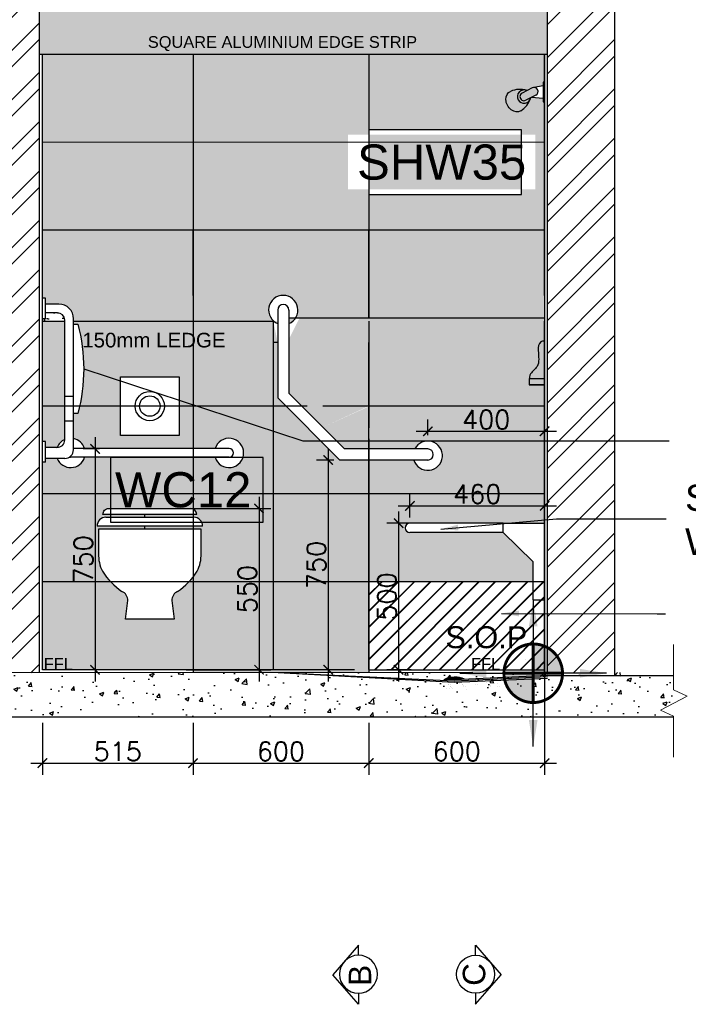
# Model space of a CAD drawing. Header units: millimetres. Extents: x -115474967 to 444143, y -74377 to 241828222.
# Tile 177 of 256: x -104928 to -102646, y 248604 to 251964. Entities that reach past the tile are written whole.
import ezdxf
from ezdxf.enums import TextEntityAlignment as Align

# ---------------------------------------------------------------- set-up
doc = ezdxf.new("R2010")
doc.units = ezdxf.units.MM
doc.header["$MEASUREMENT"] = 0
for name, color, linetype in [('$0$FURNISH_', 7, 'Continuous'), ('$0$HATCH', 15, 'Continuous'), ('0-ELEV.25', 4, 'Continuous'), ('0-HACH', 9, 'Continuous'), ('00-2 Ceiling', 2, 'Continuous'), ('00-2 Walls', 4, 'Continuous'), ('00-3 Elev 02', 1, 'Continuous'), ('00-6 H-Brickwork', 9, 'Continuous'), ('01-1 Notes', 7, 'Continuous'), ('04-6 H-Ceiling', 9, 'Continuous'), ('DIMS-20', 9, 'Continuous'), ('DIMS-50', 9, 'Continuous'), ('FITT-SANT', 5, 'Continuous'), ('JOIN-SEC.25', 4, 'Continuous'), ('Sanitary Fittings', 8, 'Continuous'), ('STRU-CONC', 3, 'Continuous'), ('TEXT-20', 2, 'Continuous'), ('TEXT-50', 2, 'Continuous'), ('TEXT-REFN', 5, 'Continuous'), ('TILES', 8, 'Continuous')]:
    doc.layers.add(name, color=color, linetype=linetype)
doc.layers.add('0-CONS-1', color=40, linetype='Continuous', plot=False)
doc.layers.add('0-GEN-GENERAL', color=7, linetype='Continuous', lineweight=25)
doc.layers.add('00-6 H-CS Ste Proposed', color=7, linetype='Continuous', true_color=0xf00000)
doc.layers.add('New_B  _  FLOORS  _  Slabs.exist_Pen_No__101', color=7, linetype='Continuous', lineweight=13, true_color=0x747474)
doc.styles.add('ARIAL', font='arial.ttf')
doc.styles.add('DIMS', font='simplex.shx')
doc.styles.add('TEXT-20', font='arial.ttf', dxfattribs={"height": 40})
doc.styles.add('TEXT-50', font='arial.ttf', dxfattribs={"height": 100})
doc.dimstyles.new('DIM-20', dxfattribs={"dimscale": 4, "dimtxt": 10, "dimasz": 8, "dimexe": 10, "dimexo": 5, "dimgap": 4, "dimtad": 1, "dimdec": 0, "dimrnd": 5, "dimdsep": 46, "dimtxsty": 'DIMS', "dimblk": 'ARCHTICK', "dimcen": 25, "dimdle": 10, "dimclrd": 9, "dimclre": 9, "dimclrt": 4, "dimadec": 0, "dimazin": 0, "dimtfac": 1, "dimtdec": 0, "dimtmove": 2, "dimatfit": 2, "dimfxl": 1, "dimtolj": 1, "dimtzin": 0, "dimarcsym": 0})
doc.dimstyles.new('Plans 1_100 SCALE', dxfattribs={"dimtxt": 175, "dimasz": 90, "dimexe": 90, "dimexo": 100, "dimgap": 60, "dimtad": 1, "dimdec": 0, "dimrnd": 5, "dimtxsty": 'ARIAL', "dimblk": 'ARCHTICK', "dimcen": 20, "dimdle": 90, "dimclrt": 2, "dimadec": 0, "dimazin": 0, "dimtfac": 1, "dimtdec": 0, "dimtix": 1, "dimtmove": 2, "dimatfit": 3, "dimfxl": 400, "dimfxlon": 1, "dimarcsym": 0})

# ---------------------------------------------------------------- blocks, each defined once
blk = doc.blocks.new('B_FIXT REF-50')
blk.add_lwpolyline([(-217, 92), (217, 92), (217, -92), (-217, -92)], close=True)
at = {"style": 'TEXT-50'}
blk.add_attdef('F', text='', height=100, dxfattribs=at).set_placement((0, 0), align=Align.MIDDLE_CENTER)
blk = doc.blocks.new('_ArchTick')
at = {"color": 0, "linetype": 'ByBlock', "const_width": 0.15}
blk.add_lwpolyline([(-0.5, -0.5), (0.5, 0.5)], dxfattribs=at)
blk = doc.blocks.new('*D216')
at = {"layer": 'Defpoints', "color": 0, "transparency": 16777216}
for p in [(-104379.4, 250295.8), (-104379.4, 249745.5), (-104110.6, 249745.5)]:
    blk.add_point(p, dxfattribs=at)
at = {"layer": 'DIMS-20', "color": 9, "lineweight": -2, "transparency": 16777216}
for p, q in [((-104110.6, 250335.8), (-104110.6, 249705.5)), ((-104359.4, 250295.8), (-104070.6, 250295.8)), ((-104359.4, 249745.5), (-104070.6, 249745.5))]:
    blk.add_line(p, q, dxfattribs=at)
at = {"layer": 'DIMS-20', "color": 9, "lineweight": -2, "transparency": 16777216, "xscale": 32, "yscale": 32, "zscale": 32}
for p, rotation in [((-104110.6, 250295.8), 90), ((-104110.6, 249745.5), 270)]:
    blk.add_blockref('_ArchTick', p, dxfattribs=dict(at, rotation=rotation))
at = {"layer": 'DIMS-20', "color": 4, "transparency": 16777216, "insert": (-104150.6, 250020.6), "char_height": 64, "attachment_point": 5, "rotation": 90, "style": 'DIMS'}
blk.add_mtext('\\A1;550', dxfattribs=at)
blk = doc.blocks.new('*D217')
at = {"layer": 'Defpoints', "color": 0, "transparency": 16777216}
for p in [(-104634.8, 250499.1), (-104670.4, 249745.5), (-104634.8, 249745.5)]:
    blk.add_point(p, dxfattribs=at)
at = {"layer": 'DIMS-20', "color": 9, "lineweight": -2, "transparency": 16777216}
for p, q in [((-104670.4, 250539.1), (-104670.4, 249705.5)), ((-104654.8, 250499.1), (-104710.4, 250499.1)), ((-104654.8, 249745.5), (-104710.4, 249745.5))]:
    blk.add_line(p, q, dxfattribs=at)
at = {"layer": 'DIMS-20', "color": 9, "lineweight": -2, "transparency": 16777216, "xscale": 32, "yscale": 32, "zscale": 32}
for p, rotation in [((-104670.4, 250499.1), 90), ((-104670.4, 249745.5), 270)]:
    blk.add_blockref('_ArchTick', p, dxfattribs=dict(at, rotation=rotation))
at = {"layer": 'DIMS-20', "color": 4, "transparency": 16777216, "insert": (-104710.4, 250122.3), "char_height": 64, "attachment_point": 5, "rotation": 90, "style": 'DIMS'}
blk.add_mtext('\\A1;750', dxfattribs=at)
blk = doc.blocks.new('*D218')
at = {"layer": 'Defpoints', "color": 0, "transparency": 16777216}
for p in [(-103556, 250245.5), (-103634.5, 249745.5), (-103571.9, 249745.5)]:
    blk.add_point(p, dxfattribs=at)
at = {"layer": 'DIMS-20', "color": 9, "lineweight": -2, "transparency": 16777216}
for p, q in [((-103634.5, 250285.5), (-103634.5, 249705.5)), ((-103576, 250245.5), (-103674.5, 250245.5)), ((-103591.9, 249745.5), (-103674.5, 249745.5))]:
    blk.add_line(p, q, dxfattribs=at)
at = {"layer": 'DIMS-20', "color": 9, "lineweight": -2, "transparency": 16777216, "xscale": 32, "yscale": 32, "zscale": 32}
for p, rotation in [((-103634.5, 250245.5), 90), ((-103634.5, 249745.5), 270)]:
    blk.add_blockref('_ArchTick', p, dxfattribs=dict(at, rotation=rotation))
at = {"layer": 'DIMS-20', "color": 4, "transparency": 16777216, "insert": (-103674.5, 249995.5), "char_height": 64, "attachment_point": 5, "rotation": 90, "style": 'DIMS'}
blk.add_mtext('\\A1;500', dxfattribs=at)
blk = doc.blocks.new('*D419')
at = {"layer": 'Defpoints', "color": 0, "transparency": 16777216}
for p in [(-103136, 250559.3), (-103535, 250526.1), (-103136, 250526.1)]:
    blk.add_point(p, dxfattribs=at)
at = {"layer": 'DIMS-20', "color": 9, "lineweight": -2, "transparency": 16777216}
for p, q in [((-103535, 250546.1), (-103535, 250599.3)), ((-103136, 250546.1), (-103136, 250599.3)), ((-103575, 250559.3), (-103096, 250559.3))]:
    blk.add_line(p, q, dxfattribs=at)
at = {"layer": 'DIMS-20', "color": 9, "lineweight": -2, "transparency": 16777216, "xscale": 32, "yscale": 32, "zscale": 32, "rotation": 180}
blk.add_blockref('_ArchTick', (-103535, 250559.3), dxfattribs=at)
at = {"layer": 'DIMS-20', "color": 9, "lineweight": -2, "transparency": 16777216, "xscale": 32, "yscale": 32, "zscale": 32}
blk.add_blockref('_ArchTick', (-103136, 250559.3), dxfattribs=at)
at = {"layer": 'DIMS-20', "color": 4, "transparency": 16777216, "insert": (-103335.5, 250599.3), "char_height": 64, "attachment_point": 5, "style": 'DIMS'}
blk.add_mtext('\\A1;400', dxfattribs=at)
blk = doc.blocks.new('*D420')
at = {"layer": 'Defpoints', "color": 0, "transparency": 16777216}
for p in [(-103136, 250304.9), (-103596, 250245.5), (-103136, 250245.5)]:
    blk.add_point(p, dxfattribs=at)
at = {"layer": 'DIMS-20', "color": 9, "lineweight": -2, "transparency": 16777216}
for p, q in [((-103596, 250265.5), (-103596, 250344.9)), ((-103136, 250265.5), (-103136, 250344.9)), ((-103636, 250304.9), (-103096, 250304.9))]:
    blk.add_line(p, q, dxfattribs=at)
at = {"layer": 'DIMS-20', "color": 9, "lineweight": -2, "transparency": 16777216, "xscale": 32, "yscale": 32, "zscale": 32, "rotation": 180}
blk.add_blockref('_ArchTick', (-103596, 250304.9), dxfattribs=at)
at = {"layer": 'DIMS-20', "color": 9, "lineweight": -2, "transparency": 16777216, "xscale": 32, "yscale": 32, "zscale": 32}
blk.add_blockref('_ArchTick', (-103136, 250304.9), dxfattribs=at)
at = {"layer": 'DIMS-20', "color": 4, "transparency": 16777216, "insert": (-103366, 250344.9), "char_height": 64, "attachment_point": 5, "style": 'DIMS'}
blk.add_mtext('\\A1;460', dxfattribs=at)
blk = doc.blocks.new('*D321')
at = {"layer": 'Defpoints', "color": 0, "transparency": 16777216}
for p in [(-104849.9, 249584.6), (-104336, 249584.6), (-104336, 249426.7)]:
    blk.add_point(p, dxfattribs=at)
at = {"layer": 'DIMS-20', "color": 9, "lineweight": -2, "transparency": 16777216}
for p, q in [((-104849.9, 249564.6), (-104849.9, 249386.7)), ((-104336, 249564.6), (-104336, 249386.7)), ((-104889.9, 249426.7), (-104296, 249426.7))]:
    blk.add_line(p, q, dxfattribs=at)
at = {"layer": 'DIMS-20', "color": 9, "lineweight": -2, "transparency": 16777216, "xscale": 32, "yscale": 32, "zscale": 32, "rotation": 180}
blk.add_blockref('_ArchTick', (-104849.9, 249426.7), dxfattribs=at)
at = {"layer": 'DIMS-20', "color": 9, "lineweight": -2, "transparency": 16777216, "xscale": 32, "yscale": 32, "zscale": 32}
blk.add_blockref('_ArchTick', (-104336, 249426.7), dxfattribs=at)
at = {"layer": 'DIMS-20', "color": 4, "transparency": 16777216, "insert": (-104593, 249466.7), "char_height": 64, "attachment_point": 5, "style": 'DIMS'}
blk.add_mtext('\\A1;515', dxfattribs=at)
blk = doc.blocks.new('*D322')
at = {"layer": 'Defpoints', "color": 0, "transparency": 16777216}
for p in [(-104336, 249584.6), (-103736, 249584.6), (-103736, 249426.7)]:
    blk.add_point(p, dxfattribs=at)
at = {"layer": 'DIMS-20', "color": 9, "lineweight": -2, "transparency": 16777216}
for p, q in [((-104336, 249564.6), (-104336, 249386.7)), ((-103736, 249564.6), (-103736, 249386.7)), ((-104376, 249426.7), (-103696, 249426.7))]:
    blk.add_line(p, q, dxfattribs=at)
at = {"layer": 'DIMS-20', "color": 9, "lineweight": -2, "transparency": 16777216, "xscale": 32, "yscale": 32, "zscale": 32, "rotation": 180}
blk.add_blockref('_ArchTick', (-104336, 249426.7), dxfattribs=at)
at = {"layer": 'DIMS-20', "color": 9, "lineweight": -2, "transparency": 16777216, "xscale": 32, "yscale": 32, "zscale": 32}
blk.add_blockref('_ArchTick', (-103736, 249426.7), dxfattribs=at)
at = {"layer": 'DIMS-20', "color": 4, "transparency": 16777216, "insert": (-104036, 249466.7), "char_height": 64, "attachment_point": 5, "style": 'DIMS'}
blk.add_mtext('\\A1;600', dxfattribs=at)
blk = doc.blocks.new('*D323')
at = {"layer": 'Defpoints', "color": 0, "transparency": 16777216}
for p in [(-103136, 249894.7), (-103736, 249584.6), (-103136, 249426.7)]:
    blk.add_point(p, dxfattribs=at)
at = {"layer": 'DIMS-20', "color": 9, "lineweight": -2, "transparency": 16777216}
for p, q in [((-103136, 249874.7), (-103136, 249386.7)), ((-103736, 249564.6), (-103736, 249386.7)), ((-103776, 249426.7), (-103096, 249426.7))]:
    blk.add_line(p, q, dxfattribs=at)
at = {"layer": 'DIMS-20', "color": 9, "lineweight": -2, "transparency": 16777216, "xscale": 32, "yscale": 32, "zscale": 32, "rotation": 180}
blk.add_blockref('_ArchTick', (-103736, 249426.7), dxfattribs=at)
at = {"layer": 'DIMS-20', "color": 9, "lineweight": -2, "transparency": 16777216, "xscale": 32, "yscale": 32, "zscale": 32}
blk.add_blockref('_ArchTick', (-103136, 249426.7), dxfattribs=at)
at = {"layer": 'DIMS-20', "color": 4, "transparency": 16777216, "insert": (-103436, 249466.7), "char_height": 64, "attachment_point": 5, "style": 'DIMS'}
blk.add_mtext('\\A1;600', dxfattribs=at)
blk = doc.blocks.new('A$C69671385')
at = {"layer": 'DIMS-50', "color": 3}
for p, q in [((0, 168.7), (262.1, 397.3)), ((524.2, 168.7), (262.1, 397.3)), ((88.2, 168.7), (0, 168.7)), ((425.6, 168.7), (524.2, 168.7))]:
    blk.add_line(p, q, dxfattribs=at)
at = {"layer": 'TEXT-REFN'}
blk.add_circle((256.9, 168.7), 168.7, dxfattribs=at)
blk = doc.blocks.new('*D592')
at = {"layer": 'Defpoints', "color": 0, "transparency": 16777216}
for p in [(-103835, 250461.1), (-103874.9, 249745.5), (-103834.9, 249745.5)]:
    blk.add_point(p, dxfattribs=at)
at = {"layer": 'DIMS-20', "color": 9, "lineweight": -2, "transparency": 16777216}
for p, q in [((-103874.9, 250501.1), (-103874.9, 249705.5)), ((-103855, 250461.1), (-103914.9, 250461.1)), ((-103854.9, 249745.5), (-103914.9, 249745.5))]:
    blk.add_line(p, q, dxfattribs=at)
at = {"layer": 'DIMS-20', "color": 9, "lineweight": -2, "transparency": 16777216, "xscale": 32, "yscale": 32, "zscale": 32}
for p, rotation in [((-103874.9, 250461.1), 90), ((-103874.9, 249745.5), 270)]:
    blk.add_blockref('_ArchTick', p, dxfattribs=dict(at, rotation=rotation))
at = {"layer": 'DIMS-20', "color": 4, "transparency": 16777216, "insert": (-103914.9, 250103.3), "char_height": 64, "attachment_point": 5, "rotation": 90, "style": 'DIMS'}
blk.add_mtext('\\A1;750', dxfattribs=at)
blk = doc.blocks.new('center')
at = {"layer": '00-6 H-CS Ste Proposed', "true_color": 0xf00000}
h = blk.add_hatch(color=1, dxfattribs=at)
h.paths.add_polyline_path([(-1091490.8, -28160.3, 0.414214), (-1091590.8, -28060.3), (-1091590.8, -28160.3)])
h.paths.add_polyline_path([(-1091690.8, -28160.3, 0.414214), (-1091590.8, -28260.3), (-1091590.8, -28160.3)])
at = {"layer": '0-CONS-1'}
blk.add_circle((-1091590.8, -28160.3), 100, dxfattribs=at)
at = {"layer": '04-6 H-Ceiling', "linetype": 'Continuous', "ltscale": 25, "const_width": 10}
blk.add_lwpolyline([(-1091590.8, -28060.3, 0.414214), (-1091690.8, -28160.3, 0.414214), (-1091590.8, -28260.3, 0.414214), (-1091490.8, -28160.3, 0.414214), (-1091590.8, -28060.3)], format="xyb", dxfattribs=at)
for points in [[(-1091590.8, -28060.3), (-1091590.8, -28260.3)], [(-1091690.8, -28160.3), (-1091490.8, -28160.3)]]:
    blk.add_lwpolyline(points, dxfattribs=at)
at = {"layer": '00-6 H-CS Ste Proposed', "color": 1, "true_color": 0xf00000}
for points in [[(-1091590.8, -27910.3), (-1091590.8, -28160.3)], [(-1091840.8, -28160.3), (-1091590.8, -28160.3)], [(-1091590.8, -28410.3), (-1091590.8, -28160.3)], [(-1091340.8, -28160.3), (-1091590.8, -28160.3)]]:
    blk.add_leader(points, dimstyle='Plans 1_100 SCALE', override={"dimasz": 90}, dxfattribs=at)

msp = doc.modelspace()

# ---------------------------------------------------------------- hatches: boundary and pattern name
at = {"layer": '0-HACH'}
h = msp.add_hatch(dxfattribs=at)
h.set_pattern_fill('AR-SAND', color=8, scale=0.8, style=0)
h.set_pattern_definition([(37.5, (-222232.57, 146332.552), (-1.280025, 39.153059), [0, -30.8864, 0, -34.544, 0, -33.02]), (7.5, (-222232.57, 146332.55), (35.961863, 57.346008), [0, -16.6624, 0, -27.8384, 0, -10.668]), (327.5, (-222257.563, 146332.552), (63.2793896, 0.114975), [0, -10.16, 0, -36.576, 0, -47.752]), (317.5, (-222257.563, 146332.55), (61.084516, 17.834346), [0, -5.08, 0, -23.9776, 0, -27.432])])
h.paths.add_polyline_path([(-104798.93179, 250963.57988), (-104839.93179, 250963.57988), (-104839.93179, 250943.57988), (-104849.78435, 250943.57988), (-104849.78435, 250935.14468), (-104773.93179, 250935.14468), (-104773.93179, 250938.57988, 0.4142135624)])
h.paths.add_polyline_path([(-104734.27035, 250818.33199), (-104220.1503, 250818.33199), (-104220.1503, 250921.36746), (-104734.27035, 250921.36746)], flags=9)
h.paths.add_polyline_path([(-104853.67449, 249723.21434), (-104734.32933, 249723.21434), (-104734.32933, 249805.64272), (-104853.67449, 249805.64272)], flags=9)
h = msp.add_hatch(dxfattribs=at)
h.set_pattern_fill('AR-CONC', color=8, scale=0.8, style=0)
h.set_pattern_definition([(50, (-378475.97, 216931.84), (145.747735, -12.75127), [15.24, -167.64]), (355, (-378475.97, 216931.84), (-28.19474, 152.84548), [12.192, -134.11247]), (100.451445, (-378463.82, 216930.78), (117.553, 140.0942), [12.95201, -142.472196]), (46.1842, (-378475.97, 216972.48), (216.86323, -33.63386), [22.86, -251.46]), (96.63556, (-378457.9, 216969.68), (189.9233, 197.9409), [19.42802, -213.70849]), (351.18415, (-378475.97, 216972.48), (189.9233, 197.9409), [18.28797, -201.16779]), (21, (-378455.65, 216962.32), (121.291513, -81.81216), [15.24, -167.64]), (326, (-378455.65, 216962.32), (49.44162, 147.35037), [12.192, -134.112]), (71.451445, (-378445.54, 216955.5), (170.733135, 65.538215), [12.95201, -142.47195]), (37.5, (-378475.97, 216931.844), (2.470883, 67.644031), [0, -132.4864, 0, -136.144, 0, -134.62]), (7.5, (-378475.97, 216931.844), (53.45573, 80.14446), [0, -77.6224, 0, -129.4384, 0, -51.308]), (327.5, (-378521.28, 216931.844), (108.472476, -4.582995), [0, -50.8, 0, -158.496, 0, -210.312]), (317.5, (-378541.6, 216931.84), (118.503345, 20.341193), [0, -66.04, 0, -105.2576, 0, -149.352])])
h.paths.add_polyline_path([(-102476.79885, 249617.10125), (-102323.22743, 249617.10125), (-102323.22743, 249692.10125), (-102476.79885, 249692.10125)], flags=24)
h.paths.add_polyline_path([(-103076.79885, 249617.10125), (-102923.22743, 249617.10125), (-102923.22743, 249692.10125), (-103076.79885, 249692.10125)], flags=24)
h.paths.add_polyline_path([(-103676.79885, 249617.10125), (-103523.22743, 249617.10125), (-103523.22743, 249692.10125), (-103676.79885, 249692.10125)], flags=24)
h.paths.add_polyline_path([(-104276.79885, 249617.10125), (-104123.22743, 249617.10125), (-104123.22743, 249692.10125), (-104276.79885, 249692.10125)], flags=24)
h.paths.add_polyline_path([(-104751.78998, 249622.30282), (-104598.21855, 249622.30282), (-104598.21855, 249697.30282), (-104751.78998, 249697.30282)], flags=24)
h.paths.add_polyline_path([(-102696.76828, 249584.58627), (-102696.76782, 249586.54035), (-102740.93061, 249608.01807), (-102649.08819, 249655.7836), (-102696.74548, 249676.60429), (-102696.74887, 249735.57171), (-105246.8479, 249735.42504), (-105246.84459, 249677.96623), (-105199.18731, 249657.14554), (-105291.02973, 249609.38001), (-105246.86694, 249587.90229), (-105246.86771, 249584.58627)])
at = {"layer": '00-6 H-Brickwork'}
h = msp.add_hatch(dxfattribs=at)
h.set_pattern_fill('ANSI32', color=256, scale=12.5, angle=360, style=0)
h.set_pattern_definition([(45, (-378475.97, 216931.84), (-84.1899, 84.1899), []), (45, (-378419.84, 216931.84), (-84.1899, 84.1899), [])])
h.paths.add_polyline_path([(-104859.93179, 252495.73934), (-104865.22286, 252495.74058), (-104886.70058, 252451.57779), (-104934.46611, 252543.4202), (-104955.2868, 252495.76292), (-104974.93176, 252495.76179), (-104974.93176, 249735.44068), (-104859.93179, 249735.44729)])
h.paths.add_polyline_path([(-102895.97035, 252495.73934), (-103016.26135, 252495.74058), (-103037.73907, 252451.57779), (-103085.5046, 252543.4202), (-103106.32529, 252495.76292), (-103125.97035, 252495.76179), (-103125.97035, 249735.60661), (-102895.97035, 249735.61322)])
at = {"layer": 'New_B  _  FLOORS  _  Slabs.exist_Pen_No__101', "linetype": 'Continuous', "lineweight": 0, "true_color": 0xb2c7b3, "transparency": 33554559}
h = msp.add_hatch(color=9, dxfattribs=at)
h.dxf.hatch_style = 1
h.paths.add_polyline_path([(-103125.97035, 252345.77192), (-104859.93179, 252345.77192), (-104859.93179, 251845.44729), (-103125.97035, 251845.60661)])
at = {"layer": 'New_B  _  FLOORS  _  Slabs.exist_Pen_No__101', "linetype": 'Continuous', "lineweight": 0, "true_color": 0xf0ed2d, "transparency": 33554559}
h = msp.add_hatch(color=2, dxfattribs=at)
h.dxf.hatch_style = 1
h.paths.add_polyline_path([(-104335.97035, 251845.44729), (-104849.93179, 251845.44729), (-104849.93179, 251545.44787), (-104335.97035, 251545.47743)])
h.paths.add_polyline_path([(-103735.97035, 251845.44729), (-104335.97035, 251845.44729), (-104335.97035, 251545.47743), (-103735.97035, 251545.51194)])
edge = h.paths.add_edge_path()
edge.add_line((-103135.97035, 251683.61872), (-103141.15242, 251683.61872))
edge.add_line((-103141.15242, 251683.61872), (-103141.15242, 251695.62851))
edge.add_line((-103141.15242, 251695.62851), (-103180.66142, 251699.08511))
edge.add_line((-103180.66142, 251699.08511), (-103165.94551, 251706.76658))
edge.add_arc((-103172.40366, 251719.13891), 13.95644, 297.56382574, 449.99997928)
edge.add_line((-103172.40365, 251733.09535), (-103141.15241, 251738.54139))
edge.add_line((-103141.15241, 251738.54139), (-103141.1524, 251750.55118))
edge.add_line((-103141.1524, 251750.55118), (-103135.97035, 251750.55118))
edge.add_line((-103135.97035, 251750.55118), (-103135.97035, 251845.44729))
edge.add_line((-103135.97035, 251845.44729), (-103735.97035, 251845.44729))
edge.add_line((-103735.97035, 251845.44729), (-103735.97035, 251588.50068))
edge.add_line((-103735.97035, 251588.50068), (-103214.80438, 251588.50068))
edge.add_line((-103214.80438, 251588.50068), (-103214.80438, 251545.54192))
edge.add_line((-103214.80438, 251545.54192), (-103135.97035, 251545.54645))
edge.add_line((-103135.97035, 251545.54645), (-103135.97035, 251683.61872))
edge = h.paths.add_edge_path(flags=16)
edge.add_arc((-103220.65083, 251650.25007), 76.0872, 73.10041443, 75.57473188)
edge.add_arc((-103206.29607, 251701.44762), 22.95644, 78.44122089, 336.68643059)
edge.add_arc((-103256.5073, 251718.94277), 76.0872, 339.5529196, 342.02723705)
edge.add_arc((-103206.29607, 251701.44762), 22.95644, 70.23392542, 344.89372606, ccw=False)
h.paths.add_polyline_path([(-104335.97035, 251545.47743), (-104849.93179, 251545.44787), (-104849.93179, 251245.44787), (-104335.97035, 251245.47743)])
h.paths.add_polyline_path([(-103735.97035, 251545.51194), (-104335.97035, 251545.47743), (-104335.97035, 251245.47743), (-103735.97035, 251245.51194)])
h.paths.add_polyline_path([(-103135.97035, 251545.54645), (-103214.80438, 251545.54192), (-103214.80438, 251367.70068), (-103735.97035, 251367.70068), (-103735.97035, 251245.51194), (-103135.97035, 251245.54645)])
h.paths.add_polyline_path([(-103135.97035, 251245.54645), (-103735.97035, 251245.51194), (-103735.97035, 250945.51463), (-103135.97035, 250945.55939)])
edge = h.paths.add_edge_path()
edge.add_line((-103735.97035, 251245.51194), (-104335.97035, 251245.47743))
edge.add_line((-104335.97035, 251245.47743), (-104335.97035, 250935.14756))
edge.add_line((-104335.97035, 250935.14756), (-104061.97035, 250935.15412))
edge.add_line((-104061.97035, 250935.15412), (-104047.10239, 250862.77752))
edge.add_line((-104047.10239, 250862.77752), (-104047.10239, 250926.96163))
edge.add_arc((-104028.10239, 250973.21096), 50, -67.66631734, 247.66631734, ccw=False)
edge.add_line((-104009.10239, 250926.96163), (-104009.10239, 250873.1178))
edge.add_line((-104009.10239, 250873.1178), (-103972.56996, 250945.49698))
edge.add_line((-103972.56996, 250945.49698), (-103735.97035, 250945.51463))
edge.add_line((-103735.97035, 250945.51463), (-103735.97035, 251245.51194))
edge = h.paths.add_edge_path()
edge.add_line((-104335.97035, 251245.47743), (-104849.93179, 251245.44787))
edge.add_line((-104849.93179, 251245.44787), (-104849.93179, 251013.57988))
edge.add_line((-104849.93179, 251013.57988), (-104839.93179, 251013.57988))
edge.add_line((-104839.93179, 251013.57988), (-104839.93179, 250993.57988))
edge.add_line((-104839.93179, 250993.57988), (-104793.93179, 250993.57988))
edge.add_arc((-104793.93179, 250943.57988), 50, 0, 90, ccw=False)
edge.add_line((-104743.93179, 250943.57988), (-104743.93179, 250935.13779))
edge.add_line((-104743.93179, 250935.13779), (-104335.97035, 250935.14756))
edge.add_line((-104335.97035, 250935.14756), (-104335.97035, 251245.47743))
h.paths.add_polyline_path([(-104047.10239, 250673.21096), (-104047.10239, 250935.15397), (-104061.97035, 250935.15412), (-104061.97035, 250645.49319), (-103947.01478, 250573.12335)])
h.paths.add_polyline_path([(-103135.97035, 250717.95381), (-103188.33508, 250717.95381), (-103188.33508, 250717.98326), (-103135.97035, 250717.98326), (-103135.97035, 250935.14468), (-103135.97035, 250945.55939), (-104009.10239, 250945.49425), (-104009.10239, 250688.95107), (-103893.27775, 250573.12644), (-103732.56974, 250645.51271), (-103135.97035, 250645.55939)])
edge = h.paths.add_edge_path()
edge.add_line((-103135.97035, 250645.54645), (-103735.97035, 250645.51194))
edge.add_line((-103735.97035, 250645.51194), (-103735.97035, 250499.07892))
edge.add_line((-103735.97035, 250499.07892), (-103579.3663, 250499.07892))
edge.add_arc((-103534.97035, 250476.07892), 50, -162.54239688, 152.6128925, ccw=False)
edge.add_line((-103582.66731, 250461.07892), (-103735.97035, 250461.07892))
edge.add_line((-103735.97035, 250461.07892), (-103735.97035, 250345.53171))
edge.add_line((-103735.97035, 250345.53171), (-103135.97035, 250345.57688))
edge.add_line((-103135.97035, 250345.57688), (-103135.97035, 250645.54645))
h.paths.add_polyline_path([(-103735.97035, 250461.07892), (-103834.97035, 250461.07892), (-103947.01478, 250573.12335), (-104061.97035, 250645.49319), (-104061.97035, 250345.50718), (-103735.97035, 250345.53171)])
h.paths.add_polyline_path([(-103735.97035, 250345.53171), (-104061.97035, 250345.50718), (-104061.97035, 250045.49319), (-103735.97035, 250045.51194), (-103735.97035, 250045.57872)])
h.paths.add_polyline_path([(-103735.97035, 250645.51194), (-103893.27775, 250573.12644), (-103819.23024, 250499.07892), (-103735.97035, 250499.07892)])
edge = h.paths.add_edge_path()
edge.add_line((-103277.2808, 250213.51701), (-103595.97035, 250213.51701))
edge.add_arc((-103595.97035, 250229.51701), 16, 90, 270, ccw=False)
edge.add_line((-103595.97035, 250245.51701), (-103277.2808, 250245.51701))
edge.add_line((-103277.2808, 250245.51701), (-103135.97035, 250245.51701))
edge.add_line((-103135.97035, 250245.51701), (-103135.97035, 250345.57688))
edge.add_line((-103135.97035, 250345.57688), (-103735.97035, 250345.53171))
edge.add_line((-103735.97035, 250345.53171), (-103735.97035, 250045.57872))
edge.add_line((-103735.97035, 250045.57872), (-103175.97035, 250045.57872))
edge.add_line((-103175.97035, 250045.57872), (-103175.97035, 250114.51701))
edge.add_line((-103175.97035, 250114.51701), (-103277.2808, 250213.51701))
h.paths.add_polyline_path([(-103735.97035, 250045.51194), (-104061.97035, 250045.49319), (-104061.97035, 249745.49319), (-104335.97035, 249745.47743), (-104335.97035, 249735.47743), (-103735.97035, 249735.51194)])
h.paths.add_polyline_path([(-103807.31216, 251384.92878), (-103167.65322, 251384.92878), (-103167.65322, 251571.19072), (-103807.31216, 251571.19072)])
h = msp.add_hatch(color=2, dxfattribs=at)
h.dxf.hatch_style = 1
h.paths.add_polyline_path([(-104061.97035, 250935.15412), (-104743.93179, 250935.13779), (-104743.93179, 250924.44785), (-104729.23179, 250924.44785, -0.1315789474), (-104729.23179, 250620.44785), (-104743.93179, 250620.44785), (-104743.93179, 250534.47754, -0.2738543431), (-104706.01636, 250500.44365), (-104260.92435, 250500.44365, -6.5131306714), (-104260.92435, 250470.44365), (-104706.01636, 250470.44365, -0.7015994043), (-104799.96437, 250466.44785), (-104839.93179, 250466.44785), (-104839.93179, 250454.44785), (-104850.00081, 250454.44785), (-104850.00081, 249745.50076), (-104061.97035, 249745.51964)])
h.paths.add_polyline_path([(-104400.09795, 249918.5343), (-104566.84276, 249918.5343), (-104558.47894, 249981.62934, 0.3013531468), (-104578.47713, 250012.76968, -0.0971295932), (-104645.16283, 250081.55105, -0.1241631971), (-104658.47035, 250142.16159), (-104658.47035, 250225.77192), (-104308.47035, 250225.77192), (-104308.47035, 250142.16159, -0.1241631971), (-104321.77788, 250081.55105, -0.0971295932), (-104388.46358, 250012.76968, 0.3013531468), (-104408.46177, 249981.62934)], flags=16)
h.paths.add_polyline_path([(-104303.47035, 250235.77192), (-104663.47035, 250235.77192, -0.4142135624), (-104633.47035, 250265.77192), (-104333.47035, 250265.77192, -0.4142135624)], flags=16)
h.paths.add_polyline_path([(-104323.47035, 250275.77192), (-104643.47035, 250275.77192, -0.4142135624), (-104623.47035, 250295.77192), (-104343.47035, 250295.77192, -0.4142135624)], flags=16)
h.paths.add_polyline_path([(-104383.47035, 250545.44787), (-104583.47035, 250545.44787), (-104583.47035, 250745.44787), (-104383.47035, 250745.44787)], flags=16)
h.paths.add_polyline_path([(-104533.47035, 250645.44787, -1), (-104433.47035, 250645.44787, -1)], flags=0)
h.paths.add_polyline_path([(-104518.47035, 250645.44787, -1), (-104448.47035, 250645.44787, -1)], flags=0)
h.paths.add_polyline_path([(-104773.93179, 250935.13707), (-104850.00081, 250935.13525), (-104850.00081, 250524.44785), (-104839.93179, 250524.44785), (-104839.93179, 250504.44785), (-104799.96092, 250504.44785, -0.1935178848), (-104773.93179, 250531.17344)], flags=17)
at = {"layer": 'New_B  _  FLOORS  _  Slabs.exist_Pen_No__101', "linetype": 'Continuous', "lineweight": 0, "true_color": 0x4b9560}
h = msp.add_hatch(dxfattribs=at)
h.set_pattern_fill('JIS_LC_8', color=105, scale=5, angle=360)
h.set_pattern_definition([(45, (-378436.934, 216931.88), (-27.5771645, 27.5771645), []), (45, (-378434.934, 216931.88), (-27.5771645, 27.5771645), [])])
h.paths.add_polyline_path([(-103135.97035, 249745.57872), (-103135.97035, 250045.57872), (-103735.97035, 250045.57872), (-103735.97035, 249745.57872)])

# ---------------------------------------------------------------- linework, layer by layer
at = {"layer": '$0$FURNISH_', "color": 5}
for p, q in [((-103135.97035, 250737.98326), (-103188.56605, 250737.98326)), ((-103135.97035, 250737.95381), (-103188.56605, 250737.95381)), ((-103135.97035, 250717.98326), (-103188.33508, 250717.98326)), ((-103135.97035, 250717.95381), (-103188.33508, 250717.95381)), ((-103444.42466, 249706.48421), (-104045.97035, 249735.49411)), ((-103444.69181, 249701.49135), (-104045.97035, 249735.43523)), ((-103125.97029, 249720.96595), (-103444.42466, 249706.48421)), ((-103125.97029, 249715.96053), (-103444.69181, 249701.49135))]:
    msp.add_line(p, q, dxfattribs=at)
at = {"layer": '$0$FURNISH_', "color": 9}
for p, q in [((-103424.02846, 249718.19841), (-103465.52487, 249716.9134)), ((-103434.88278, 249719.86477), (-103454.79953, 249719.24801)), ((-103125.97029, 249725.97139), (-103444.15751, 249711.47707)), ((-103409.63878, 249713.6429), (-103479.6051, 249711.47627)), ((-103411.9572, 249714.57234), (-103477.35117, 249712.5473)), ((-103417.26166, 249716.40802), (-103472.17046, 249714.70767))]:
    msp.add_line(p, q, dxfattribs=at)
at = {"layer": '$0$FURNISH_', "color": 5}
for points in [[(-103188.33508, 250717.98326), (-103135.97035, 250717.98326), (-103135.97035, 250867.98326)], [(-103188.33508, 250717.95381), (-103135.97035, 250717.95381), (-103135.97035, 250867.95381)]]:
    msp.add_lwpolyline(points, dxfattribs=at)
at = {"layer": '$0$FURNISH_', "color": 9}
msp.add_arc((-103442.24274, 249635.68773), 84.49876, 67.30463931, 116.2427993, dxfattribs=at)
at = {"layer": '$0$FURNISH_', "color": 5}
for points in [[(-103135.97035, 250867.98326), (-103149.30726, 250864.33549), (-103157.79458, 250834.85137), (-103161.91226, 250780.48703), (-103186.09, 250751.03288), (-103188.33508, 250722.18797), (-103188.33508, 250717.98326)], [(-103135.97035, 250867.95381), (-103149.30726, 250864.30605), (-103157.79458, 250834.82193), (-103161.91226, 250780.45758), (-103186.09, 250751.00344), (-103188.33508, 250722.15853), (-103188.33508, 250717.95381)]]:
    msp.add_spline(points, degree=3, dxfattribs=at)
at = {"layer": '$0$HATCH', "color": 9, "linetype": 'Continuous'}
for p, q in [((-103199.9274, 249781.78878, 7.47544), (-103199.9274, 249781.78878, 7.47544)), ((-103468.48895, 249700.44454, 6.23672), (-103468.48895, 249700.44454, 6.23672)), ((-103465.16271, 249694.71127, -7.47544), (-103465.16271, 249694.71127, -7.47544)), ((-103464.35705, 249693.97857, 6.23672), (-103464.35705, 249693.97857, 6.23672)), ((-103457.88909, 249693.76275, -7.47544), (-103457.88909, 249693.76275, -7.47544)), ((-103456.25787, 249687.48847, 6.23672), (-103456.25787, 249687.48847, 6.23672)), ((-103455.92314, 249688.60557, 6.23672), (-103455.92314, 249688.60557, 6.23672)), ((-103452.57149, 249684.11052, 6.23672), (-103452.57149, 249684.11052, 6.23672)), ((-103451.89724, 249712.48384, 7.47544), (-103451.89724, 249712.48384, 7.47544)), ((-103429.65521, 249706.42037), (-103429.65521, 249706.42037)), ((-103425.52331, 249699.9544), (-103425.52331, 249699.9544)), ((-103417.42414, 249693.4643), (-103417.42414, 249693.4643)), ((-103417.0894, 249694.5814), (-103417.0894, 249694.5814)), ((-103413.73775, 249690.08635), (-103413.73775, 249690.08635)), ((-103412.63279, 249687.54953, -1.23872), (-103412.63279, 249687.54953, -1.23872)), ((-103405.35917, 249686.601, -1.23872), (-103405.35917, 249686.601, -1.23872)), ((-103373.31521, 249696.17944, -7.47544), (-103373.31521, 249696.17944, -7.47544)), ((-103366.04159, 249695.23092, -7.47544), (-103366.04159, 249695.23092, -7.47544)), ((-103337.80771, 249707.88854), (-103337.80771, 249707.88854)), ((-103333.67581, 249701.42257), (-103333.67581, 249701.42257)), ((-103326.03267, 249689.69127), (-103326.03267, 249689.69127)), ((-103325.57663, 249694.93246), (-103325.57663, 249694.93246)), ((-103325.2419, 249696.04957), (-103325.2419, 249696.04957)), ((-103321.89025, 249691.55451), (-103321.89025, 249691.55451)), ((-103321.31548, 249689.04896), (-103321.31548, 249689.04896)), ((-103305.70946, 249698.27061), (-103305.70946, 249698.27061)), ((-103298.43584, 249697.32209), (-103298.43584, 249697.32209)), ((-103297.17598, 249689.28182, 7.47544), (-103297.17598, 249689.28182, 7.47544)), ((-103288.45989, 249688.73656, -7.47544), (-103288.45989, 249688.73656, -7.47544)), ((-103470.48718, 249681.34202, -8.71416), (-103470.48718, 249681.34202, -8.71416)), ((-103462.4069, 249680.23444, 6.23672), (-103462.4069, 249680.23444, 6.23672)), ((-103451.99672, 249681.60497, 6.23672), (-103451.99672, 249681.60497, 6.23672)), ((-103404.09931, 249678.56074, 6.23672), (-103404.09931, 249678.56074, 6.23672))]:
    msp.add_line(p, q, dxfattribs=at)
at = {"layer": '0-ELEV.25'}
for p, q in [((-104849.93179, 249745.44787), (-104849.93179, 251845.44787)), ((-103135.97035, 251022.67804), (-103135.97035, 251845.54645)), ((-103135.97035, 249725.51586), (-103135.97035, 250935.14468)), ((-103785.07117, 249745.50911), (-104849.93179, 249745.44787))]:
    msp.add_line(p, q, dxfattribs=at)
at = {"layer": '0-ELEV.25', "elevation": -38030.98063}
msp.add_lwpolyline([(-104047.10239, 250862.77752), (-104061.97035, 250862.77767)], dxfattribs=at)
at = {"layer": '0-GEN-GENERAL', "lineweight": 0}
msp.add_lwpolyline([(-102696.80058, 249446.74697), (-102696.76782, 249586.54035), (-102740.93061, 249608.01807), (-102649.08819, 249655.7836), (-102696.74548, 249676.60429), (-102696.75436, 249831.12172)], dxfattribs=at)
at = {"layer": '00-2 Walls'}
for p, q in [((-104859.93179, 249735.77192), (-104859.93179, 252495.73934)), ((-103125.97035, 249735.71234), (-103125.97035, 252495.67975)), ((-102895.97035, 249725.98462), (-102895.97035, 252495.67975))]:
    msp.add_line(p, q, dxfattribs=at)
msp.add_lwpolyline([(-104743.93179, 250935.13779), (-104061.97035, 250935.15412), (-104061.97035, 249745.51964), (-104850.00081, 249745.50076), (-104850.00081, 250935.13525), (-104773.93179, 250935.13707)], dxfattribs=at)
at = {"layer": '00-3 Elev 02'}
msp.add_lwpolyline([(-103135.97035, 250045.57872), (-103735.97035, 250045.57872), (-103735.97035, 249745.57872), (-103135.97035, 249745.57872), (-103135.97035, 250045.57872)], close=True, dxfattribs=at)
at = {"layer": 'FITT-SANT', "color": 9}
for p, q in [((-103141.15241, 251738.54139, 1009.99979), (-103172.40365, 251733.09535, 1009.99979)), ((-103178.86181, 251731.51123, 1009.99979), (-103212.75422, 251713.81995, 1009.99979)), ((-103165.94551, 251706.76658, 1009.99979), (-103199.83791, 251689.07529, 1009.99979)), ((-103141.15242, 251695.62851, 1009.99979), (-103180.66142, 251699.08511, 1009.99979))]:
    msp.add_line(p, q, dxfattribs=at)
at = {"layer": 'FITT-SANT', "color": 9, "elevation": 1009.99979}
msp.add_lwpolyline([(-103135.97037, 251683.61872), (-103135.97034, 251750.55118), (-103141.1524, 251750.55118), (-103141.15242, 251683.61872)], close=True, dxfattribs=at)
at = {"layer": 'FITT-SANT', "color": 9}
for centre, radius, start, end in [((-103220.65083, 251650.25007, 1009.99979), 76.0872, 73.10041443, 114.55293904), ((-103206.29607, 251701.44762, 1009.99979), 22.95644, 65.0054754, 350.12217608), ((-103206.29607, 251701.44762, 1009.99979), 13.95644, 117.56382573, 297.56382573), ((-103172.40366, 251719.13891, 1009.99979), 13.95644, 297.56382573, 117.56382573), ((-103256.5073, 251718.94277, 1009.99979), 76.0872, 300.57471244, 342.02723705)]:
    msp.add_arc(centre, radius, start, end, dxfattribs=at)
at = {"layer": 'FITT-SANT', "color": 9, "extrusion": (0, 0, -1)}
msp.add_ellipse((-103237.76425, 251685.02174, 1009.99979), major_axis=(-17.33312, 33.20625), ratio=0.7597301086, start_param=3.0332420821, end_param=6.3915358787, dxfattribs=at)
at = {"layer": 'JOIN-SEC.25', "linetype": 'Continuous'}
for p, q in [((-103277.2808, 250245.51701), (-103595.97035, 250245.51701)), ((-103277.2808, 250213.51701), (-103277.2808, 250245.51701)), ((-103277.2808, 250245.51701), (-103135.97035, 250245.51701)), ((-103135.97035, 250245.51701), (-103135.97035, 249983.51701)), ((-103277.2808, 250213.51701), (-103595.97035, 250213.51701)), ((-103175.97035, 250114.51701), (-103277.2808, 250213.51701)), ((-103175.97035, 250114.51701), (-103175.97035, 249983.51701)), ((-103175.97035, 249983.51701), (-103135.97035, 249983.51701))]:
    msp.add_line(p, q, dxfattribs=at)
msp.add_arc((-103595.97035, 250229.51701), 16, 90, 270, dxfattribs=at)
at = {"layer": 'Sanitary Fittings'}
for p, q in [((-104839.93179, 251013.57988), (-104849.93179, 251013.57988)), ((-104839.93179, 250943.57988), (-104839.93179, 251013.57988)), ((-104839.93179, 250943.57988), (-104849.93179, 250943.57988)), ((-104839.93179, 250524.44785), (-104849.93179, 250524.44785)), ((-104839.93179, 250454.44785), (-104839.93179, 250524.44785)), ((-104839.93179, 250454.44785), (-104849.93179, 250454.44785))]:
    msp.add_line(p, q, dxfattribs=at)
at = {"layer": 'Sanitary Fittings', "color": 4}
for p, q in [((-104793.93179, 250993.57988), (-104839.93179, 250993.57988)), ((-104798.93179, 250963.57988), (-104839.93179, 250963.57988)), ((-104047.10239, 250973.21096), (-104047.10239, 250673.21096)), ((-104009.10239, 250973.21096), (-104009.10239, 250688.95107)), ((-104773.93179, 250529.38784), (-104773.93179, 250938.57988)), ((-104743.93179, 250496.44785), (-104743.93179, 250943.57988)), ((-104743.93179, 250678.57988), (-104773.93179, 250678.57988)), ((-104047.10239, 250673.21096), (-103834.97035, 250461.07892)), ((-104009.10239, 250688.95107), (-103819.23024, 250499.07892)), ((-104743.93179, 250593.72231), (-104773.93179, 250593.72231)), ((-104743.93179, 250520.44785), (-104743.93179, 250535.40105)), ((-104800.66111, 250504.44785), (-104839.93179, 250504.44785)), ((-104213.22739, 250500.44365), (-104743.93179, 250500.44365)), ((-103534.97035, 250499.07892), (-103819.23024, 250499.07892)), ((-104773.93179, 250466.44785), (-104839.93179, 250466.44785)), ((-104213.22739, 250470.44365), (-104753.71332, 250470.44365)), ((-103534.97035, 250461.07892), (-103834.97035, 250461.07892))]:
    msp.add_line(p, q, dxfattribs=at)
at = {"layer": 'Sanitary Fittings', "color": 4, "ltscale": 10}
for p, q in [((-104623.47035, 250295.77192), (-104343.47035, 250295.77192)), ((-104323.47035, 250275.77192), (-104643.47035, 250275.77192)), ((-104633.47035, 250265.77192), (-104333.47035, 250265.77192)), ((-104303.47035, 250235.77192), (-104663.47035, 250235.77192)), ((-104308.47035, 250225.77192), (-104658.47035, 250225.77192)), ((-104658.47035, 250225.77192), (-104658.47035, 250142.16159)), ((-104308.47035, 250142.16159), (-104308.47035, 250225.77192)), ((-104566.84276, 249918.5343), (-104558.47894, 249981.62934)), ((-104408.46177, 249981.62934), (-104400.09795, 249918.5343)), ((-104400.09795, 249918.5343), (-104566.84276, 249918.5343))]:
    msp.add_line(p, q, dxfattribs=at)
at = {"layer": 'Sanitary Fittings', "color": 4}
msp.add_lwpolyline([(-104743.93179, 250924.44785), (-104729.23179, 250924.44785, -0.1315789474), (-104729.23179, 250620.44785), (-104743.93179, 250620.44785)], format="xyb", dxfattribs=at)
at = {"layer": 'Sanitary Fittings', "color": 4, "ltscale": 10}
msp.add_lwpolyline([(-104383.47035, 250545.44787), (-104583.47035, 250545.44787), (-104583.47035, 250745.44787), (-104383.47035, 250745.44787)], close=True, dxfattribs=at)
for points in [[(-104643.47035, 250275.77192, -0.4142135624), (-104623.47035, 250295.77192, -0.4142135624)], [(-104633.47035, 250265.77192, 0.4142135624), (-104663.47035, 250235.77192, 0.4142135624)]]:
    msp.add_lwpolyline(points, format="xyb", dxfattribs=at)
for radius in [50, 35]:
    msp.add_circle((-104483.47035, 250645.44787), radius, dxfattribs=at)
at = {"layer": 'Sanitary Fittings', "color": 4}
for centre, radius, start, end in [((-104028.10239, 250973.21096), 50, 292.33368266, 247.66631734), ((-104798.93179, 250938.57988), 25, 0, 90), ((-104793.93179, 250943.57988), 50, 0, 90), ((-104028.10239, 250973.21096), 19, 0, 180), ((-104798.93179, 250529.38796), 25, 266.03352139, 359.99972212), ((-104753.71332, 250485.44365), 50, 113.85161197, 157.70824768), ((-104753.71332, 250485.44365), 50, 17.45760312, 78.7184319), ((-104213.22739, 250485.44365), 50, 197.45760312, 162.54239688), ((-103534.97035, 250476.07892), 50, 197.45760312, 152.6128925), ((-104773.93179, 250496.44785), 30, 270, 0), ((-104213.22739, 250485.44365), 15, 270, 90), ((-103534.97035, 250480.07892), 19, 270, 90), ((-104753.71332, 250485.44365), 50, 202.32848983, 342.54239688), ((-104753.71332, 250485.44365), 15, 253.57305212, 270)]:
    msp.add_arc(centre, radius, start, end, dxfattribs=at)
at = {"layer": 'Sanitary Fittings', "color": 4, "ltscale": 10}
for centre, radius, start, end in [((-104343.47035, 250275.77192), 20, 0, 90), ((-104333.47035, 250235.77192), 30, 0, 90), ((-104531.65995, 250138.23766), 126.8711, 178.22764851, 206.53886387), ((-104435.28076, 250138.23766), 126.8711, 333.46113613, 1.77235149), ((-104436.45511, 250217.18214), 248.90703, 213.01828353, 235.20913725), ((-104530.4856, 250217.18214), 248.90703, 304.79086275, 326.98171647), ((-104591.96574, 249982.11581), 33.49033, 359.16769857, 66.24908173), ((-104374.97497, 249982.11581), 33.49033, 113.75091827, 180.83230143)]:
    msp.add_arc(centre, radius, start, end, dxfattribs=at)
at = {"layer": 'STRU-CONC', "color": 3}
for p, q in [((-103380.74215, 249735.53237), (-105246.8479, 249735.42504)), ((-103125.97029, 249725.97139), (-102696.74832, 249725.99608)), ((-105246.86771, 249584.58627), (-102696.76828, 249584.58627))]:
    msp.add_line(p, q, dxfattribs=at)
at = {"layer": 'TILES'}
for p, q in [((-103125.97035, 251845.44729), (-104859.93179, 251845.44729)), ((-104335.97035, 251845.44729), (-104335.97035, 249745.51307)), ((-103735.97035, 251845.44729), (-103735.97035, 250945.51463)), ((-103135.97035, 251845.44729), (-103135.97035, 250935.14468)), ((-103135.98761, 251545.54645), (-104850.03532, 251545.44786)), ((-103135.97035, 251245.54645), (-104850.01807, 251245.44786)), ((-104335.97035, 251022.67804), (-104335.97035, 251245.468)), ((-103735.97035, 250945.51463), (-103735.97035, 251245.76991)), ((-104335.97035, 250945.46018), (-104335.97035, 250945.47743)), ((-104335.97035, 250945.47743), (-104335.97035, 250945.46018)), ((-103136.0445, 250945.55938), (-104009.10239, 250945.49425)), ((-103735.97035, 250935.14468), (-103735.97035, 250571.45538)), ((-103135.97035, 250935.14468), (-103135.97035, 249725.51586)), ((-103735.97035, 250499.07892), (-103735.97035, 250862.76823)), ((-103947.01478, 250645.4998), (-104850.00081, 250645.44786)), ((-103136.02212, 250645.55938), (-103893.27775, 250645.50289)), ((-103136.02212, 250645.54645), (-103893.27775, 250645.50289)), ((-103735.97035, 249745.74633), (-103735.97035, 250533.45538)), ((-103735.97035, 250533.45538), (-103735.97035, 249735.51194)), ((-103135.97035, 250345.57688), (-104850.00081, 250345.44786)), ((-104500.89069, 250265.77192), (-104500.89069, 250275.77192)), ((-104500.89069, 250225.77192), (-104500.89069, 250235.77192)), ((-103135.97035, 250045.54645), (-104850.00081, 250045.44786)), ((-104335.97035, 249745.51307), (-104335.97035, 249735.47743))]:
    msp.add_line(p, q, dxfattribs=at)

# ---------------------------------------------------------------- block references
at = {"layer": '00-2 Ceiling', "color": 1}
msp.add_blockref('center', (988415.78982, 277893.83538), dxfattribs=at)
at = {"layer": 'DIMS-50', "color": 3, "yscale": 0.3839999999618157, "zscale": 0.3839999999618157}
for p, xscale, rotation in [((-103706.7635, 248804.92424), -0.3839999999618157, 89.9999999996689), ((-103436.64868, 248804.92424), 0.3839999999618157, 270.0000000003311)]:
    msp.add_blockref('A$C69671385', p, dxfattribs=dict(at, xscale=xscale, rotation=rotation))
at = {"layer": 'TEXT-REFN'}
ref = msp.add_blockref('B_FIXT REF-50', (-103475.20438, 251478.10068), dxfattribs=dict(at, xscale=-1.200000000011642, yscale=1.199999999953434, zscale=1.2))
ref.add_attrib('F', 'SHW35', dxfattribs={"layer": '0', "height": 120, "style": 'TEXT-50'}).set_placement((-103487.48269, 251478.10068), align=Align.MIDDLE_CENTER)
ref = msp.add_blockref('B_FIXT REF-50', (-104357.24435, 250359.75162), dxfattribs=dict(at, xscale=-1.200000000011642, yscale=1.199999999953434, zscale=1.2))
ref.add_attrib('F', 'WC12', dxfattribs={"layer": '0', "height": 120, "style": 'TEXT-50'}).set_placement((-104369.52266, 250359.75162), align=Align.MIDDLE_CENTER)

# ---------------------------------------------------------------- texts
at = {"layer": '01-1 Notes', "insert": (-102656.58615, 250377.6254), "char_height": 90, "width": 2678.9120147, "attachment_point": 1, "style": 'ARIAL'}
msp.add_mtext('SPLASHWORKS SHOWER SEAT. COLOUR: WHITE. CODE: SSEAT', dxfattribs=at)
at = {"layer": 'TEXT-20', "color": 7, "linetype": 'Continuous', "style": 'TEXT-20'}
for s, insert, char_height, width, attachment_point in [('\\P\\PSQUARE ALUMINIUM EDGE STRIP ', (-104490.23911, 252041.33853), 40, 922.4485857, 1), ('{\\C0;150mm LEDGE}', (-104714.16462, 250844.78151), 50, 1594.6873631, 7), ('S.O.P', (-103474.81507, 249894.00221, 2991527.69292), 75, 940.7808956, 1)]:
    msp.add_mtext(s, dxfattribs=dict(at, insert=insert, char_height=char_height, width=width, attachment_point=attachment_point))
at = {"layer": 'TEXT-50', "color": 7, "linetype": 'Continuous', "char_height": 40, "width": 974.9219681, "attachment_point": 9, "style": 'TEXT-50'}
for insert in [(-104746.32114, 249745.05609, -213.96629), (-103287.93774, 249745.14904, -213.96629)]:
    msp.add_mtext('{\\fArial|b0|i0|c0|p34;FFL}', dxfattribs=dict(at, insert=insert))
at = {"layer": 'TEXT-REFN', "color": 2, "linetype": 'Continuous', "style": 'TEXT-20'}
for s, p in [('B', (-103727.94663, 248666.78014)), ('C', (-103338.66555, 248666.78014))]:
    msp.add_text(s, height=76.8, rotation=90, dxfattribs=at).set_placement(p)

# ---------------------------------------------------------------- dimensions: what is measured, and where the dimension line sits
at = {"layer": 'DIMS-20'}
for base, p1, p2, picture, middle in [((-103135.97035, 250559.30339), (-103534.97035, 250526.07892), (-103135.97035, 250526.07892), '*D419', (-103335.47035, 250599.30339)), ((-103135.97035, 250304.92785), (-103595.97035, 250245.51701), (-103135.97035, 250245.51701), '*D420', (-103365.97035, 250344.92785)), ((-103135.97035, 249426.66071), (-103735.97035, 249584.58627), (-103135.97035, 249894.65305), '*D323', (-103435.97035, 249466.66071)), ((-104335.97035, 249426.66071), (-104849.93179, 249584.58685), (-104335.97035, 249584.58627), '*D321', (-104592.95107, 249466.66071)), ((-103735.97035, 249426.66071), (-104335.97035, 249584.58627), (-103735.97035, 249584.58627), '*D322', (-104035.97035, 249466.66071))]:
    dim = msp.add_linear_dim(base=base, p1=p1, p2=p2, dimstyle='DIM-20', override={"dimtxt": 16, "dimgap": 2}, dxfattribs=at)
    dim.commit()
    dim.dimension.update_dxf_attribs({"geometry": picture, "text_midpoint": middle})
for base, p1, p2, picture, middle in [((-104670.42739, 249745.45777), (-104634.82134, 250499.07892), (-104634.77878, 249745.45777), '*D217', (-104710.42739, 250122.26834)), ((-103874.85193, 249745.50625), (-103834.97035, 250461.07892), (-103834.9292, 249745.50625), '*D592', (-103914.85193, 250103.29258))]:
    dim = msp.add_linear_dim(base=base, p1=p1, p2=p2, angle=90, text='750', dimstyle='DIM-20', override={"dimtxt": 16, "dimgap": 2}, dxfattribs=at)
    dim.commit()
    dim.dimension.update_dxf_attribs({"geometry": picture, "text_midpoint": middle})
for base, p1, p2, picture, middle in [((-104110.59658, 249745.47619), (-104379.42069, 250295.77192), (-104379.39308, 249745.47619), '*D216', (-104150.59658, 250020.62405)), ((-103634.45024, 249745.51907), (-103555.97035, 250245.51701), (-103571.94252, 249745.51907), '*D218', (-103674.45024, 249995.51804))]:
    dim = msp.add_linear_dim(base=base, p1=p1, p2=p2, angle=90, dimstyle='DIM-20', override={"dimtxt": 16, "dimgap": 2}, dxfattribs=at)
    dim.commit()
    dim.dimension.update_dxf_attribs({"geometry": picture, "text_midpoint": middle})

# ---------------------------------------------------------------- leaders
at = {"layer": 'TEXT-20', "color": 7, "ltscale": 0.5}
for points in [[(-104709.23179, 250772.44785, 452376.19381), (-103961.0353, 250526.21409, 452376.19381), (-102710.98678, 250526.21409, 452376.19381)], [(-103490.79523, 250225.44787), (-103095.43697, 250260.4713), (-102721.7509, 250260.4713)], [(-103283.17612, 249937.61047), (-102751.504, 249936.33245), (-102723.80568, 249936.28173)]]:
    msp.add_leader(points, dimstyle='DIM-20', override={"dimasz": 15, "dimtad": 0}, dxfattribs=at)

doc.saveas('drawing.dxf')
